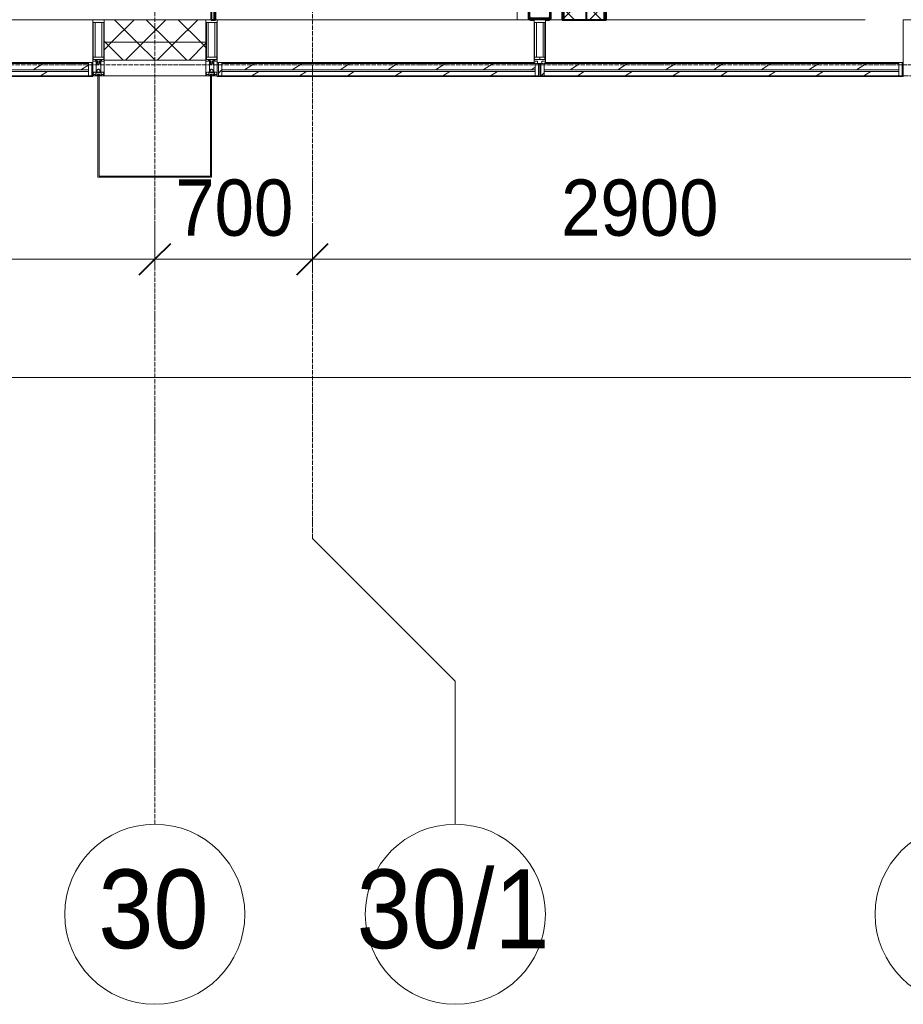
# Model space of a CAD drawing. Header units: millimetres. Extents: x 5617 to 140879, y 7718 to 151665.
# Tile 23 of 44: x 68125 to 72050, y 11226 to 15600. Entities that reach past the tile are written whole.
import ezdxf

# ---------------------------------------------------------------- set-up
doc = ezdxf.new("R2010")
doc.units = ezdxf.units.MM
doc.linetypes.add('ADSK_Линия сетки', pattern=[25, 20, -2.5, 0, -2.5])
doc.linetypes.add('Линия сетки', pattern=[25, 20, -2.5, 0, -2.5])
for name, color, linetype, lineweight in [('Импосты витража', 7, 'Continuous', 18), ('Колонны', 7, 'Continuous', 18), ('Несущие колонны', 7, 'Continuous', 18), ('Оси', 7, 'Continuous', 9), ('Панели витража', 7, 'Continuous', 18), ('Потолки', 7, 'Continuous', 18), ('Размеры', 7, 'Continuous', 9), ('Размеры-100', 7, 'Continuous', 9), ('Стены разрез', 7, 'Continuous', 40), ('Стены штриховка', 7, 'Continuous', 40), ('Элементы узлов', 7, 'Continuous', 18)]:
    doc.layers.add(name, color=color, linetype=linetype, lineweight=lineweight)
doc.styles.add('Arial', font='arial.ttf', dxfattribs={"width": 0.9, "height": 250})
doc.styles.add('Arial_1', font='arial.ttf', dxfattribs={"width": 0.9, "height": 350})
doc.dimstyles.new('Основной_2_5_мм', dxfattribs={"dimscale": 304.8, "dimtxt": 255.06485, "dimasz": 0.463911, "dimexe": 0.492126, "dimexo": 0.492126, "dimgap": 0.098425, "dimtad": 1, "dimdec": 0, "dimdsep": 46, "dimtxsty": 'Arial', "dimblk1": 'OBLIQUE', "dimblk2": 'OBLIQUE', "dimsah": 1, "dimcen": 0.09, "dimdle": 0.492126, "dimazin": 2, "dimtfac": 1, "dimtdec": 4, "dimtix": 1, "dimtmove": 0, "dimatfit": 3, "dimfxl": 1, "dimtvp": 1, "dimtolj": 1, "dimtzin": 0, "dimlwd": 20, "dimlwe": 20, "dimarcsym": 2})
pattern_1 = [(45, (0, 0), (-60.104076, 60.104076), []), (135, (0, 0), (-60.104076, -60.104076), [])]
pattern_2 = [(45, (0, 0), (-70.71068, 70.71068), []), (135, (0, 0), (-70.71068, -70.71068), [])]
pattern_3 = [(225, (117712.5, 15350), (106.06602, -106.06602), [])]
pattern_4 = [(225, (121267.5, 15350), (106.06602, -106.06602), [])]
pattern_5 = [(225, (119743.75, 15350), (106.06602, -106.06602), [])]

# ---------------------------------------------------------------- blocks, each defined once
blk = doc.blocks.new('Труба квадратного сечения _ТУ 36-2287-80_-Колонна - труба100x6-3009533-МКСС_К4_L01_1_4_350__Техпространство_лоток')
at = {"layer": 'Несущие колонны', "lineweight": 9}
h = blk.add_hatch(dxfattribs=at)
h.set_pattern_fill('FP_5', color=256, style=0, pattern_type=2)
h.set_pattern_definition([(135, (15640, -120470), (-251.4472, -251.4472), []), (135, (15259, -120470), (-251.4472, -251.4472), [])])
h.paths.add_polyline_path([(40, -50), (40, 30), (37.1, 37.1), (30, 40), (-50, 40), (-57.1, 37.1), (-60, 30), (-60, -50), (-57.1, -57.1), (-50, -60), (30, -60), (37.1, -57.1)])
h.paths.add_polyline_path([(35, -10), (35, -49), (33.2, -53.2), (29, -55), (-49, -55), (-53.2, -53.2), (-55, -49), (-55, 29), (-53.2, 33.2), (-49, 35), (29, 35), (33.2, 33.2), (35, 29), (35, -7.1)])
at = {"layer": 'Несущие колонны', "color": 253, "lineweight": 40, "true_color": 0xaaaaaa}
for p, q in [((-60, 30), (-60, -50)), ((-55, -49), (-55, 29)), ((30, 40), (-50, 40)), ((-49, 35), (29, 35)), ((35, 29), (35, -49)), ((40, 15), (40, 30)), ((40, -50), (40, -35)), ((-50, -60), (30, -60)), ((29, -55), (-49, -55))]:
    blk.add_line(p, q, dxfattribs=at)
for centre, radius, start, end in [((-50, 30), 10, 90, 180), ((-49, 29), 6, 90, 180), ((29, 29), 6, 0, 90), ((30, 30), 10, 0, 90), ((-50, -50), 10, 180, 270), ((-49, -49), 6, 180, 270), ((29, -49), 6, 270, 0), ((30, -50), 10, 270, 360)]:
    blk.add_arc(centre, radius, start, end, dxfattribs=at)
blk = doc.blocks.new('135_SLK_K4_AR_rvt-1-МКСС_К4_L01_1_4_350__Техпространство_лоток')
at = {"layer": 'Стены разрез', "lineweight": 9, "true_color": 0xaaaaaa}
h = blk.add_hatch(dxfattribs=at)
h.set_pattern_fill('FP_4', color=253, style=0, pattern_type=2)
h.set_pattern_definition(pattern_1)
h.paths.add_polyline_path([(120566, 15600), (120666, 15600), (120666, 19254), (120566, 19254), (120566, 15780.2)])
h = blk.add_hatch(dxfattribs=at)
h.set_pattern_fill('FP_4', color=253, style=0, pattern_type=2)
h.set_pattern_definition(pattern_1)
h.paths.add_polyline_path([(120666, 15600), (120746, 15600), (120746, 19154), (120666, 19154), (120666, 15780.2)])
at = {"layer": 'Потолки', "color": 253, "true_color": 0xaaaaaa}
for p, q in [((120360, 15600), (120360, 15700)), ((119027.5, 15600), (120360, 15600))]:
    blk.add_line(p, q, dxfattribs=at)
at = {"layer": 'Стены разрез', "color": 253, "true_color": 0xaaaaaa}
for p, q in [((120560, 19260), (120560, 15600)), ((120755, 15600), (120755, 19065)), ((119000, 16100), (119000, 15600)), ((119020, 15600), (119020, 16100)), ((119000, 15600), (119020, 15600)), ((120560, 15600), (120755, 15600))]:
    blk.add_line(p, q, dxfattribs=at)
at = {"layer": 'Стены штриховка', "color": 253, "true_color": 0xaaaaaa}
for p, q in [((120561, 19259), (120561, 15600)), ((120566, 19254), (120566, 15600)), ((120666, 19154), (120666, 15600)), ((120746, 19074), (120746, 15600)), ((120751, 19069), (120751, 15600)), ((120752, 19068), (120752, 15600)), ((120753, 19067), (120753, 15600)), ((119015, 15600), (119015, 16100))]:
    blk.add_line(p, q, dxfattribs=at)
at = {"layer": 'Несущие колонны', "color": 253, "lineweight": 18, "true_color": 0xaaaaaa, "rotation": 270.0000000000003}
blk.add_blockref('Труба квадратного сечения _ТУ 36-2287-80_-Колонна - труба100x6-3009533-МКСС_К4_L01_1_4_350__Техпространство_лоток', (120470, 15640), dxfattribs=at)
blk = doc.blocks.new('A_PAN_VentilationGrill - Горизонтальные_Стекло-V9-МКСС_К4_L01_1_4_350__Техпространство_лоток')
at = {"layer": 'Панели витража', "lineweight": 5}
h = blk.add_hatch(dxfattribs=at)
h.set_pattern_fill('FP_29', color=256, style=0, pattern_type=2)
h.set_pattern_definition(pattern_3)
h.paths.add_polyline_path([(-106, 3), (-732.5, 3), (-732.5, 0), (732.5, 0), (732.5, 3), (334.8, 3)])
h = blk.add_hatch(dxfattribs=at)
h.set_pattern_fill('FP_29', color=256, style=0, pattern_type=2)
h.set_pattern_definition(pattern_3)
h.paths.add_polyline_path([(-757.5, 0), (-757.5, -60), (-742.5, -60), (-742.5, 0)])
h.paths.add_polyline_path([(757.5, 0), (742.5, 0), (742.5, -55.2), (757.5, -55), (757.5, -20)])
h = blk.add_hatch(dxfattribs=at)
h.set_pattern_fill('FP_28', color=256, style=0, pattern_type=2)
h.set_pattern_definition([(213.056, (117712.5, 7082.59), (20.16186, -124.93236), [])])
h.paths.add_polyline_path([(334.8, 0), (-742.5, 0), (-742.5, -20), (742.5, -20), (742.5, 0), (555.1, 0)])
h = blk.add_hatch(dxfattribs=at)
h.set_pattern_fill('FP_30', color=256, style=0, pattern_type=2)
h.set_pattern_definition([(213.056, (117712.5, 7034.82), (20.16186, -124.93236), [])])
h.paths.add_polyline_path([(-106, -26.6), (-742.5, -26.6), (-742.5, -55), (742.5, -55), (742.4, -26.6), (334.8, -26.6)])
h = blk.add_hatch(dxfattribs=at)
h.set_pattern_fill('FP_29', color=256, style=0, pattern_type=2)
h.set_pattern_definition(pattern_3)
h.paths.add_polyline_path([(737.5, -55), (-742.5, -55), (-742.5, -60), (737.5, -60), (737.5, -56.4)])
at = {"layer": 'Панели витража', "color": 253, "lineweight": 5, "true_color": 0xaaaaaa}
for p, q in [((-732.5, 3), (-762.5, 3)), ((-762.5, 3), (-762.5, -60)), ((-732.5, 0), (-732.5, 3)), ((732.5, 3), (-732.5, 3)), ((762.5, 3), (732.5, 3)), ((732.5, 3), (732.5, 0)), ((762.5, -55), (762.5, 3)), ((-757.5, -60), (-757.5, 0)), ((-757.5, 0), (-732.5, 0)), ((-742.5, -20), (-742.5, 0)), ((742.5, -20), (-742.5, -20)), ((-742.5, -20), (-742.5, -26.6)), ((-742.5, -26.6), (742.5, -26.6)), ((-742.5, -55), (-742.5, -26.6)), ((-732.5, 0), (732.5, 0)), ((732.5, 0), (757.5, 0)), ((742.5, 0), (742.5, -20)), ((742.5, -26.6), (742.5, -20)), ((742.5, -26.6), (742.5, -55)), ((757.5, 0), (757.5, -55)), ((-762.5, -60), (-757.5, -60)), ((-742.5, -60), (-742.5, -55)), ((742.5, -55), (-742.5, -55)), ((737.5, -60), (-742.5, -60))]:
    blk.add_line(p, q, dxfattribs=at)
blk = doc.blocks.new('Rectangular Mullion - R_InvisibleFrame_50Wx250H-7119915-МКСС_К4_L01_1_4_350__Техпространство_лоток')
at = {"layer": 'Импосты витража', "color": 253, "lineweight": 5, "true_color": 0xaaaaaa}
for p, q in [((88175, 15600), (89675, 15600)), ((89655, 15410), (89670, 15410))]:
    blk.add_line(p, q, dxfattribs=at)
blk = doc.blocks.new('Rectangular Mullion - 50Wx250H-2623690-МКСС_К4_L01_1_4_350__Техпространство_лоток')
at = {"layer": 'Элементы узлов', "color": 253, "lineweight": 5, "true_color": 0xaaaaaa}
for p, q in [((-25, 65.2), (-25, 250)), ((-25, 250), (0, 250)), ((-23, 237.3), (0, 237.3)), ((-23, 237.3), (-23, 73.6)), ((-14.9, 84), (-14.9, 237.3)), ((25, 250), (0, 250)), ((23, 237.3), (0, 237.3)), ((14.9, 84), (14.9, 237.3)), ((23, 237.3), (23, 73.6)), ((25, 65.2), (25, 250)), ((-14, 65.2), (-25, 65.2)), ((0, 84), (-23, 84)), ((-0.5, 73.6), (-23, 73.6)), ((-14, 71.3), (-14, 65.2)), ((-10, 71.3), (-14, 71.3)), ((-10, 53), (-10, 71.3)), ((-8.7, 53), (-10, 53)), ((-10, 53), (-10, 17)), ((-8.7, 53), (-7, 54.7)), ((-7, 65.2), (-5.9, 67.3)), ((-7, 65.2), (-7, 54.7)), ((-4.1, 67.3), (-5.9, 67.3)), ((-4.1, 67.3), (-2.9, 65.1)), ((-2.9, 65.1), (-2.9, 54.6)), ((-1.3, 53), (-2.9, 54.6)), ((0, 53), (-1.3, 53)), ((0, 84), (23, 84)), ((0, 53), (1.3, 53)), ((0.5, 73.6), (23, 73.6)), ((1.3, 53), (2.9, 54.6)), ((4.1, 67.3), (2.9, 65.1)), ((2.9, 65.1), (2.9, 54.6)), ((4.1, 67.3), (5.9, 67.3)), ((7, 65.2), (5.9, 67.3)), ((7, 65.2), (7, 54.7)), ((8.7, 53), (7, 54.7)), ((8.7, 53), (10, 53)), ((10, 71.3), (14, 71.3)), ((10, 53), (10, 71.3)), ((10, 53), (10, 17)), ((14, 71.3), (14, 65.2)), ((14, 65.2), (25, 65.2)), ((-23.8, 14.6), (-25, 14.2)), ((-25, 0), (-25, 14.2)), ((-22.3, 17), (-23.8, 17)), ((-23.8, 17), (-23.8, 14.6)), ((-22.5, 10.6), (-23.8, 14.6)), ((-22.5, 10.6), (-23.7, 9.9)), ((-23.7, 1.3), (-23.7, 9.9)), ((-23.7, 1.3), (-11.8, 1.3)), ((-23.2, 10.2), (-22.5, 8)), ((-22.5, 8), (-22.5, 4.5)), ((-21.3, 4.5), (-22.5, 4.5)), ((-22.3, 17), (-22.3, 16)), ((-22.3, 16), (-21.3, 16)), ((-19, 17.6), (-21.3, 16)), ((-21.3, 4.5), (-21.3, 6.5)), ((-21.3, 6.5), (-14.2, 6.5)), ((-18.4, 16.6), (-19, 17.6)), ((-7.4, 16.6), (-18.4, 16.6)), ((-14.2, 6.5), (-14.2, 4.5)), ((-13.2, 4.5), (-14.2, 4.5)), ((-13.2, 4.5), (-12.2, 7.2)), ((-12.7, 7.6), (-11.3, 11.4)), ((-12.7, 7.6), (-11.8, 6.9)), ((-12.2, 9), (-12.2, 14.8)), ((-12.2, 14.8), (0, 14.8)), ((-11.8, 1.3), (-11.8, 6.9)), ((-10.5, 11.2), (-11.3, 11.4)), ((-10.5, 1.5), (-10.5, 11.2)), ((-4.8, 1.5), (-10.5, 1.5)), ((-10, 17), (-7.5, 17)), ((-8.5, 23), (-1.5, 30)), ((-8.5, 18.5), (-8.5, 23)), ((-7.5, 18.5), (-8.5, 18.5)), ((-7.5, 17), (-7.5, 18.5)), ((-7.4, 18), (-7.4, 16.6)), ((-2.6, 18), (-7.4, 18)), ((0, 8), (-4.8, 8)), ((-4.8, 1.5), (-4.8, 8)), ((-2.6, 18), (-2.6, 16.8)), ((-2.6, 16.8), (0, 16.8)), ((-1.5, 30), (0, 30)), ((1.5, 30), (0, 30)), ((2.6, 16.8), (0, 16.8)), ((0, 14.8), (0, 16.8)), ((0, 14.8), (0, 16.8)), ((12.2, 14.8), (0, 14.8)), ((0, 0), (0, 8)), ((0, 8), (4.8, 8)), ((0, 0), (0, 8)), ((8.5, 23), (1.5, 30)), ((2.6, 18), (2.6, 16.8)), ((2.6, 18), (7.4, 18)), ((4.8, 1.5), (4.8, 8)), ((4.8, 1.5), (10.5, 1.5)), ((7.4, 18), (7.4, 16.6)), ((7.4, 16.6), (18.4, 16.6)), ((7.5, 18.5), (8.5, 18.5)), ((7.5, 17), (7.5, 18.5)), ((10, 17), (7.5, 17)), ((8.5, 18.5), (8.5, 23)), ((10.5, 11.2), (11.3, 11.4)), ((10.5, 1.5), (10.5, 11.2)), ((12.7, 7.6), (11.3, 11.4)), ((12.7, 7.6), (11.8, 6.9)), ((11.8, 1.3), (11.8, 6.9)), ((23.7, 1.3), (11.8, 1.3)), ((12.2, 9), (12.2, 14.8)), ((13.2, 4.5), (12.2, 7.2)), ((13.2, 4.5), (14.2, 4.5)), ((21.3, 6.5), (14.2, 6.5)), ((14.2, 6.5), (14.2, 4.5)), ((18.4, 16.6), (19, 17.6)), ((19, 17.6), (21.3, 16)), ((22.3, 16), (21.3, 16)), ((21.3, 4.5), (21.3, 6.5)), ((21.3, 4.5), (22.5, 4.5)), ((22.3, 17), (22.3, 16)), ((22.3, 17), (23.8, 17)), ((22.5, 10.6), (23.8, 14.6)), ((22.5, 10.6), (23.7, 9.9)), ((23.2, 10.2), (22.5, 8)), ((22.5, 8), (22.5, 4.5)), ((23.7, 1.3), (23.7, 9.9)), ((23.8, 17), (23.8, 14.6)), ((23.8, 14.6), (25, 14.2)), ((25, 0), (25, 14.2)), ((-25, 0), (0, 0)), ((25, 0), (0, 0))]:
    blk.add_line(p, q, dxfattribs=at)
for centre, start, end in [((-0.5, 73.1), 360, 90), ((0.5, 73.1), 90, 180)]:
    blk.add_arc(centre, 0.5, start, end, dxfattribs=at)
blk = doc.blocks.new('Rectangular Mullion - R_StandardFrame_50Wx250H-V10-МКСС_К4_L01_1_4_350__Техпространство_лоток')
at = {"layer": 'Импосты витража', "color": 253, "lineweight": 5, "true_color": 0xaaaaaa}
for p, q in [((-25, 0), (-25, 250)), ((-25, 250), (25, 250)), ((25, 250), (25, 0)), ((-2.5, 0), (-25, 0)), ((25, 0), (2.5, 0))]:
    blk.add_line(p, q, dxfattribs=at)
blk = doc.blocks.new('Rectangular Mullion - R_StandardFrame_50Wx250H-7120287-МКСС_К4_L01_1_4_350__Техпространство_лоток')
at = {"layer": 'Импосты витража', "color": 253, "lineweight": 5, "true_color": 0xaaaaaa}
blk.add_line((118525, 15350), (118977.5, 15350), dxfattribs=at)
blk = doc.blocks.new('Rectangular Mullion - R_StandardFrame_50Wx250H-V43-МКСС_К4_L01_1_4_350__Техпространство_лоток')
at = {"layer": 'Импосты витража', "color": 253, "lineweight": 5, "true_color": 0xaaaaaa}
for p, q in [((-25, 0), (-25, 250)), ((-25, 250), (25, 250)), ((25, 250), (25, 0)), ((0, 0), (-25, 0)), ((25, 0), (5, 0))]:
    blk.add_line(p, q, dxfattribs=at)
blk = doc.blocks.new('A_PAN_VentilationGrill - Горизонтальные_Стекло-7119647-МКСС_К4_L01_1_4_350__Техпространство_лоток')
at = {"layer": 'Панели витража', "lineweight": 5}
h = blk.add_hatch(dxfattribs=at)
h.set_pattern_fill('FP_138', color=256, style=0, pattern_type=2)
h.set_pattern_definition(pattern_4)
h.paths.add_polyline_path([(-777.5, 3), (-777.5, 0), (777.5, 0), (777.5, 3), (-737.9, 3)])
h = blk.add_hatch(dxfattribs=at)
h.set_pattern_fill('FP_138', color=256, style=0, pattern_type=2)
h.set_pattern_definition(pattern_4)
h.paths.add_polyline_path([(-802.5, 0), (-802.5, -60), (-787.5, -60), (-787.5, 0)])
h.paths.add_polyline_path([(802.5, 0), (787.5, 0), (787.5, -55.2), (802.5, -55), (802.5, -20)])
h = blk.add_hatch(dxfattribs=at)
h.set_pattern_fill('FP_137', color=256, style=0, pattern_type=2)
h.set_pattern_definition([(213.056, (121267.5, 7082.59), (20.16186, -124.93236), [])])
h.paths.add_polyline_path([(33.4, 0), (-787.5, 0), (-787.5, -20), (787.5, -20), (787.5, 0), (143.5, 0)])
h = blk.add_hatch(dxfattribs=at)
h.set_pattern_fill('FP_139', color=256, style=0, pattern_type=2)
h.set_pattern_definition([(213.056, (121267.5, 7034.82), (20.16186, -124.93236), [])])
h.paths.add_polyline_path([(-737.9, -26.6), (-787.5, -26.6), (-787.5, -55), (787.5, -55), (787.4, -26.6), (-627.7, -26.6)])
h = blk.add_hatch(dxfattribs=at)
h.set_pattern_fill('FP_138', color=256, style=0, pattern_type=2)
h.set_pattern_definition(pattern_4)
h.paths.add_polyline_path([(253.7, -55), (-787.5, -55), (-787.5, -60), (782.5, -60), (782.5, -55), (363.9, -55)])
at = {"layer": 'Панели витража', "color": 253, "lineweight": 5, "true_color": 0xaaaaaa}
for p, q in [((-777.5, 3), (-807.5, 3)), ((-807.5, 3), (-807.5, -60)), ((-777.5, 0), (-777.5, 3)), ((777.5, 3), (-777.5, 3)), ((807.5, 3), (777.5, 3)), ((777.5, 3), (777.5, 0)), ((807.5, -55), (807.5, 3)), ((-802.5, -60), (-802.5, 0)), ((-802.5, 0), (-777.5, 0)), ((-787.5, -20), (-787.5, 0)), ((787.5, -20), (-787.5, -20)), ((-787.5, -20), (-787.5, -26.6)), ((-787.5, -26.6), (787.5, -26.6)), ((-787.5, -55), (-787.5, -26.6)), ((-777.5, 0), (777.5, 0)), ((777.5, 0), (802.5, 0)), ((787.5, 0), (787.5, -20)), ((787.5, -26.6), (787.5, -20)), ((787.5, -26.6), (787.5, -55)), ((802.5, 0), (802.5, -55)), ((-807.5, -60), (-802.5, -60)), ((-787.5, -60), (-787.5, -55)), ((787.5, -55), (-787.5, -55)), ((782.5, -60), (-787.5, -60))]:
    blk.add_line(p, q, dxfattribs=at)
blk = doc.blocks.new('Rectangular Mullion - R_InvisibleFrame_50Wx250H-7119957-МКСС_К4_L01_1_4_350__Техпространство_лоток')
at = {"layer": 'Импосты витража', "color": 253, "lineweight": 5, "true_color": 0xaaaaaa}
for p, q in [((120500, 15600), (120560, 15600)), ((120755, 15600), (121905, 15600)), ((122055, 15410), (122070, 15410))]:
    blk.add_line(p, q, dxfattribs=at)
blk = doc.blocks.new('A_PAN_VentilationGrill - Горизонтальные_Стекло-7120123-МКСС_К4_L01_1_4_350__Техпространство_лоток')
at = {"layer": 'Панели витража', "lineweight": 5}
h = blk.add_hatch(dxfattribs=at)
h.set_pattern_fill('FP_141', color=256, style=0, pattern_type=2)
h.set_pattern_definition(pattern_5)
h.paths.add_polyline_path([(-608.9, 3), (-686.2, 3), (-686.2, 0), (686.2, 0), (686.2, 3), (-498.7, 3)])
h = blk.add_hatch(dxfattribs=at)
h.set_pattern_fill('FP_141', color=256, style=0, pattern_type=2)
h.set_pattern_definition(pattern_5)
h.paths.add_polyline_path([(-711.2, 0), (-711.2, -55), (-696.2, -55), (-696.2, 0)])
h.paths.add_polyline_path([(711.2, 0), (696.2, 0), (696.2, -60), (711.2, -60), (711.2, -20)])
h = blk.add_hatch(dxfattribs=at)
h.set_pattern_fill('FP_140', color=256, style=0, pattern_type=2)
h.set_pattern_definition([(213.056, (119743.75, 7082.59), (20.16186, -124.93236), [])])
h.paths.add_polyline_path([(686.2, 0), (-696.2, 0), (-696.2, -20), (696.2, -20), (696.2, 0)])
h = blk.add_hatch(dxfattribs=at)
h.set_pattern_fill('FP_142', color=256, style=0, pattern_type=2)
h.set_pattern_definition([(213.056, (119743.75, 7034.82), (20.16186, -124.93236), [])])
h.paths.add_polyline_path([(-693.5, -26.6), (-696.2, -26.6), (-696.2, -55), (696.2, -55), (696.2, -26.6), (-691.2, -26.6)])
h = blk.add_hatch(dxfattribs=at)
h.set_pattern_fill('FP_141', color=256, style=0, pattern_type=2)
h.set_pattern_definition(pattern_5)
h.paths.add_polyline_path([(162.4, -55), (-691.2, -55), (-690.3, -60), (696.2, -60), (696.2, -55)])
at = {"layer": 'Панели витража', "color": 253, "lineweight": 5, "true_color": 0xaaaaaa}
for p, q in [((-686.2, 3), (-716.2, 3)), ((-716.2, 3), (-716.2, -55)), ((-686.2, 0), (-686.2, 3)), ((686.2, 3), (-686.2, 3)), ((716.2, 3), (686.2, 3)), ((686.2, 3), (686.2, 0)), ((716.2, -60), (716.2, 3)), ((-711.2, -55), (-711.2, 0)), ((-711.2, 0), (-686.2, 0)), ((-696.2, -20), (-696.2, 0)), ((696.2, -20), (-696.2, -20)), ((-696.2, -20), (-696.2, -26.6)), ((-696.2, -26.6), (696.2, -26.6)), ((-696.2, -55), (-696.2, -26.6)), ((-686.2, 0), (686.2, 0)), ((686.2, 0), (711.2, 0)), ((696.2, 0), (696.2, -20)), ((696.2, -26.6), (696.2, -20)), ((696.2, -26.6), (696.2, -55)), ((711.2, 0), (711.2, -60)), ((696.2, -55), (-696.2, -55)), ((696.2, -60), (-691.2, -60)), ((696.2, -55), (696.2, -60)), ((711.2, -60), (716.2, -60))]:
    blk.add_line(p, q, dxfattribs=at)
blk = doc.blocks.new('Rectangular Mullion - R_InvisibleFrame_50Wx250H-7120283-МКСС_К4_L01_1_4_350__Техпространство_лоток')
at = {"layer": 'Импосты витража', "color": 253, "lineweight": 5, "true_color": 0xaaaaaa}
for p, q in [((120360, 15600), (120420, 15600)), ((119032.5, 15410), (119047.5, 15410))]:
    blk.add_line(p, q, dxfattribs=at)
blk = doc.blocks.new('Rectangular Mullion - 50Wx250H-V6-МКСС_К4_L01_1_4_350__Техпространство_лоток')
at = {"layer": 'Элементы узлов', "color": 253, "lineweight": 5, "true_color": 0xaaaaaa}
for p, q in [((0, 250), (-25, 250)), ((-25, 250), (-25, 237.3)), ((-25, 65.2), (-25, 250)), ((-25, 250), (0, 250)), ((-23, 237.3), (0, 237.3)), ((-23, 237.3), (0, 237.3)), ((-23, 237.3), (-23, 73.6)), ((0, 237.3), (-14.9, 237.3)), ((-14.9, 237.3), (-14.9, 84)), ((-14.9, 84), (-14.9, 237.3)), ((25, 250), (0, 250)), ((25, 250), (0, 250)), ((14.9, 237.3), (0, 237.3)), ((0, 237.3), (23, 237.3)), ((23, 237.3), (0, 237.3)), ((14.9, 84), (14.9, 237.3)), ((14.9, 84), (14.9, 237.3)), ((23, 237.3), (23, 73.6)), ((25, 237.3), (25, 250)), ((25, 65.2), (25, 250)), ((-25, 73.6), (-25, 65.2)), ((-25, 65.2), (-25, 60.2)), ((-10, 65.2), (-25, 65.2)), ((-25, 65.2), (-25, 60.2)), ((-25, 65.2), (-10, 65.2)), ((-10, 65.2), (-25, 65.2)), ((0, 84), (-23, 84)), ((-23, 84), (-23, 73.6)), ((0, 84), (-23, 84)), ((-23, 73.6), (0, 73.6)), ((0, 73.6), (-23, 73.6)), ((-0.5, 73.6), (-23, 73.6)), ((-14.9, 84), (0, 84)), ((-10, 55), (-14, 55)), ((-14, 55), (-10, 55)), ((-10, 55), (-10, 65.2)), ((-10, 65.2), (-10, 55)), ((-10, 55), (-10, 65.2)), ((-10, 55), (0, 55)), ((0, 55), (-10, 55)), ((0, 84), (14.9, 84)), ((23, 84), (0, 84)), ((0, 84), (0, 73.6)), ((0, 84), (23, 84)), ((0, 73.6), (0, 84)), ((0, 73.6), (23, 73.6)), ((23, 73.6), (0, 73.6)), ((0, 55), (10, 55)), ((0, 55), (10, 55)), ((0.5, 73.6), (23, 73.6)), ((10, 65.2), (10, 55)), ((25, 65.2), (10, 65.2)), ((10, 55), (10, 65.2)), ((10, 65.2), (25, 65.2)), ((10, 65.2), (25, 65.2)), ((10, 55), (10, 65.2)), ((10, 55), (14, 55)), ((10, 55), (14, 55)), ((23, 73.6), (23, 84)), ((25, 65.2), (25, 73.6)), ((25, 65.2), (25, 60.2)), ((25, 60.2), (25, 65.2))]:
    blk.add_line(p, q, dxfattribs=at)
for centre, start, end in [((-14, 69.1), 218.9723, 270), ((-14, 69.1), 218.9723, 270), ((-14, 69.1), 218.9723, 270), ((14, 69.1), 270, 321.0277), ((14, 69.1), 270, 321.0277), ((14, 69.1), 270, 321.0277)]:
    blk.add_arc(centre, 14.1, start, end, dxfattribs=at)
blk = doc.blocks.new('Rectangular Mullion - R_InvisibleFrame_50Wx250H-V7-МКСС_К4_L01_1_4_350__Техпространство_лоток')
at = {"layer": 'Импосты витража', "color": 253, "lineweight": 5, "true_color": 0xaaaaaa}
for p, q in [((-25, 73.6), (-25, 237.3)), ((25, 237.3), (25, 73.6))]:
    blk.add_line(p, q, dxfattribs=at)
blk = doc.blocks.new('A_SLK_PAN_Type1 - Прямой тип панели-7163303-МКСС_К4_L01_1_4_350__Техпространство_лоток')
at = {"layer": 'Колонны', "lineweight": 5}
for p, q in [((-252.5, 450), (252.5, 450)), ((-252.5, 0), (-252.5, 450)), ((-247.5, 445), (-247.5, 0)), ((247.5, 445), (-247.5, 445)), ((247.5, 0), (247.5, 445)), ((252.5, 450), (252.5, 0)), ((-247.5, 0), (-252.5, 0)), ((252.5, 0), (247.5, 0))]:
    blk.add_line(p, q, dxfattribs=at)
blk = doc.blocks.new('135_SLK_K4_AR_FCD_rvt-1-МКСС_К4_L01_1_4_350__Техпространство_лоток')
at = {"layer": 'Стены разрез', "lineweight": 5, "true_color": 0xaaaaaa}
h = blk.add_hatch(dxfattribs=at)
h.set_pattern_fill('FP_34', color=253, style=0, pattern_type=2)
h.set_pattern_definition(pattern_2)
h.paths.add_polyline_path([(118525, 15500), (118977.5, 15500), (118977.5, 15600), (118525, 15600)])
h = blk.add_hatch(dxfattribs=at)
h.set_pattern_fill('FP_34', color=253, style=0, pattern_type=2)
h.set_pattern_definition(pattern_2)
h.paths.add_polyline_path([(118525, 15420), (118977.5, 15420), (118977.5, 15500), (118525, 15500)])
at = {"layer": 'Стены разрез', "color": 253, "lineweight": 9, "true_color": 0xaaaaaa}
for p, q in [((118977.5, 15600), (118525, 15600)), ((118525, 15600), (118525, 15420)), ((118977.5, 15420), (118977.5, 15600)), ((118525, 15420), (118977.5, 15420))]:
    blk.add_line(p, q, dxfattribs=at)
at = {"layer": 'Стены штриховка', "color": 253, "lineweight": 9, "true_color": 0xaaaaaa}
blk.add_line((118525, 15500), (118977.5, 15500), dxfattribs=at)
at = {"layer": 'Импосты витража', "color": 253, "lineweight": 5, "true_color": 0xaaaaaa}
for name, p in [('Rectangular Mullion - R_InvisibleFrame_50Wx250H-7119915-МКСС_К4_L01_1_4_350__Техпространство_лоток', (28800, 0)), ('Rectangular Mullion - R_InvisibleFrame_50Wx250H-7120283-МКСС_К4_L01_1_4_350__Техпространство_лоток', (0, 0)), ('Rectangular Mullion - R_InvisibleFrame_50Wx250H-7119957-МКСС_К4_L01_1_4_350__Техпространство_лоток', (0, 0)), ('Rectangular Mullion - R_StandardFrame_50Wx250H-7120287-МКСС_К4_L01_1_4_350__Техпространство_лоток', (0, 0))]:
    blk.add_blockref(name, p, dxfattribs=at)
at = {"layer": 'Импосты витража', "color": 253, "lineweight": 5, "true_color": 0xaaaaaa, "extrusion": (0, 0, -1)}
for name, p in [('Rectangular Mullion - 50Wx250H-2623690-МКСС_К4_L01_1_4_350__Техпространство_лоток', (-118500, 15350)), ('Rectangular Mullion - R_StandardFrame_50Wx250H-V10-МКСС_К4_L01_1_4_350__Техпространство_лоток', (-118500, 15350)), ('Rectangular Mullion - 50Wx250H-2623690-МКСС_К4_L01_1_4_350__Техпространство_лоток', (-119002.5, 15350)), ('Rectangular Mullion - R_StandardFrame_50Wx250H-V43-МКСС_К4_L01_1_4_350__Техпространство_лоток', (-119002.5, 15350)), ('Rectangular Mullion - 50Wx250H-V6-МКСС_К4_L01_1_4_350__Техпространство_лоток', (-120460, 15350)), ('Rectangular Mullion - R_InvisibleFrame_50Wx250H-V7-МКСС_К4_L01_1_4_350__Техпространство_лоток', (-120460, 15350)), ('Rectangular Mullion - R_StandardFrame_50Wx250H-V10-МКСС_К4_L01_1_4_350__Техпространство_лоток', (-122100, 15350))]:
    blk.add_blockref(name, p, dxfattribs=at)
at = {"layer": 'Колонны', "color": 253, "lineweight": 5, "true_color": 0xaaaaaa, "rotation": 180}
blk.add_blockref('A_SLK_PAN_Type1 - Прямой тип панели-7163303-МКСС_К4_L01_1_4_350__Техпространство_лоток', (118750, 15350), dxfattribs=at)
at = {"layer": 'Панели витража', "color": 253, "lineweight": 5, "true_color": 0xaaaaaa, "rotation": 180}
for name, p in [('A_PAN_VentilationGrill - Горизонтальные_Стекло-V9-МКСС_К4_L01_1_4_350__Техпространство_лоток', (117712.5, 15350)), ('A_PAN_VentilationGrill - Горизонтальные_Стекло-7120123-МКСС_К4_L01_1_4_350__Техпространство_лоток', (119743.8, 15350)), ('A_PAN_VentilationGrill - Горизонтальные_Стекло-7119647-МКСС_К4_L01_1_4_350__Техпространство_лоток', (121267.5, 15350))]:
    blk.add_blockref(name, p, dxfattribs=at)
blk = doc.blocks.new('Ось сетки - Круг_Ø8 мм-6577-МКСС_К4_L01_1_4_350__Техпространство_лоток')
at = {"layer": 'Оси', "lineweight": 20}
for start, end in [(360, 180), (180, 360)]:
    blk.add_arc((0, 0), 4, start, end, dxfattribs=at)
blk = doc.blocks.new('DIMBLOCK20-МКСС_К4_L01_1_4_350__Техпространство_лоток')
at = {"layer": 'Размеры-100', "lineweight": 20, "transparency": 16777216}
for p, q in [((65124.8, 14535.5), (65124.8, 14685.5)), ((68724.8, 14535.5), (68724.8, 14685.5)), ((65124.8, 14535.5), (68724.8, 14535.5)), ((65124.8, 14535.5), (65124.8, 14485.5)), ((68724.8, 14535.5), (68724.8, 14485.5))]:
    blk.add_line(p, q, dxfattribs=at)
at = {"layer": 'Размеры-100', "lineweight": 40, "transparency": 16777216}
for p, q in [((65124.8, 14535.5), (65195.5, 14606.2)), ((68724.8, 14535.5), (68795.5, 14606.2)), ((65124.8, 14535.5), (65054.1, 14464.8)), ((68724.8, 14535.5), (68654.1, 14464.8))]:
    blk.add_line(p, q, dxfattribs=at)
at = {"layer": 'Размеры-100', "color": 0, "lineweight": 20, "transparency": 16777216, "insert": (66579.5, 14890.1), "char_height": 250, "width": 828.765, "attachment_point": 1, "line_spacing_factor": 0.941778, "style": 'Arial'}
blk.add_mtext('3600', dxfattribs=at)
blk = doc.blocks.new('_Oblique')
at = {"color": 0, "linetype": 'ByBlock', "lineweight": -2}
blk.add_line((-0.5, -0.5), (0.5, 0.5), dxfattribs=at)
blk = doc.blocks.new('DIMBLOCK21-МКСС_К4_L01_1_4_350__Техпространство_лоток')
at = {"layer": 'Размеры-100', "lineweight": 20, "transparency": 16777216}
for p, q in [((68724.8, 14535.5), (68724.8, 14685.5)), ((69424.8, 14535.5), (69424.8, 14685.5)), ((68724.8, 14535.5), (69424.8, 14535.5)), ((68724.8, 14535.5), (68724.8, 14485.5)), ((69424.8, 14535.5), (69424.8, 14485.5))]:
    blk.add_line(p, q, dxfattribs=at)
at = {"layer": 'Размеры-100', "lineweight": 40, "transparency": 16777216}
for p, q in [((68724.8, 14535.5), (68795.5, 14606.2)), ((69424.8, 14535.5), (69495.5, 14606.2)), ((68724.8, 14535.5), (68654.1, 14464.8)), ((69424.8, 14535.5), (69354.1, 14464.8))]:
    blk.add_line(p, q, dxfattribs=at)
at = {"layer": 'Размеры-100', "color": 0, "lineweight": 20, "transparency": 16777216, "insert": (68815.8, 14890.1), "char_height": 250, "width": 621.573, "attachment_point": 1, "line_spacing_factor": 0.941778, "style": 'Arial'}
blk.add_mtext('700', dxfattribs=at)
blk = doc.blocks.new('DIMBLOCK22-МКСС_К4_L01_1_4_350__Техпространство_лоток')
at = {"layer": 'Размеры-100', "lineweight": 20, "transparency": 16777216}
for p, q in [((69424.8, 14535.5), (69424.8, 14685.5)), ((72324.8, 14535.5), (72324.8, 14685.5)), ((69424.8, 14535.5), (72324.8, 14535.5)), ((69424.8, 14535.5), (69424.8, 14485.5)), ((72324.8, 14535.5), (72324.8, 14485.5))]:
    blk.add_line(p, q, dxfattribs=at)
at = {"layer": 'Размеры-100', "lineweight": 40, "transparency": 16777216}
for p, q in [((69424.8, 14535.5), (69495.5, 14606.2)), ((72324.8, 14535.5), (72395.5, 14606.2)), ((69424.8, 14535.5), (69354.1, 14464.8)), ((72324.8, 14535.5), (72254.1, 14464.8))]:
    blk.add_line(p, q, dxfattribs=at)
at = {"layer": 'Размеры-100', "color": 0, "lineweight": 20, "transparency": 16777216, "insert": (70529.5, 14890.1), "char_height": 250, "width": 828.765, "attachment_point": 1, "line_spacing_factor": 0.941778, "style": 'Arial'}
blk.add_mtext('2900', dxfattribs=at)
blk = doc.blocks.new('DIMBLOCK29-МКСС_К4_L01_1_4_350__Техпространство_лоток')
at = {"layer": 'Размеры-100', "lineweight": 20, "transparency": 16777216}
for p, q in [((32724.8, 14010.6), (32724.8, 14160.6)), ((86724.8, 14010.6), (86724.8, 14160.6)), ((32574.8, 14010.6), (86874.8, 14010.6)), ((32724.8, 14010.6), (32724.8, 13960.6)), ((86724.8, 14010.6), (86724.8, 13960.6))]:
    blk.add_line(p, q, dxfattribs=at)
at = {"layer": 'Размеры-100', "lineweight": 40, "transparency": 16777216}
for p, q in [((32724.8, 14010.6), (32795.5, 14081.3)), ((86724.8, 14010.6), (86795.5, 14081.3)), ((32724.8, 14010.6), (32654.1, 13939.9)), ((86724.8, 14010.6), (86654.1, 13939.9))]:
    blk.add_line(p, q, dxfattribs=at)
at = {"layer": 'Размеры-100', "color": 0, "lineweight": 20, "transparency": 16777216, "insert": (59293.1, 14365.2), "char_height": 250, "width": 1035.956, "attachment_point": 1, "line_spacing_factor": 0.941778, "style": 'Arial'}
blk.add_mtext('54000', dxfattribs=at)

msp = doc.modelspace()

# ---------------------------------------------------------------- linework, layer by layer
at = {"layer": 'Оси', "linetype": 'Линия сетки'}
for p, q in [((68724.8, 12025.7), (68724.8, 32990)), ((69424.8, 13295.7), (69424.8, 32990))]:
    msp.add_line(p, q, dxfattribs=at)
at = {"layer": 'Оси', "linetype": 'ADSK_Линия сетки'}
msp.add_line((86724.8, 15400), (26901, 15400), dxfattribs=at)
at = {"layer": 'Оси'}
for p, q in [((69424.8, 13295.7), (70059.8, 12660.7)), ((70059.8, 12660.7), (70059.8, 12025.7))]:
    msp.add_line(p, q, dxfattribs=at)

# ---------------------------------------------------------------- block references
at = {"lineweight": 5}
for name in ['135_SLK_K4_AR_FCD_rvt-1-МКСС_К4_L01_1_4_350__Техпространство_лоток', '135_SLK_K4_AR_rvt-1-МКСС_К4_L01_1_4_350__Техпространство_лоток']:
    msp.add_blockref(name, (-50025.2, 0), dxfattribs=at)
at = {"layer": 'Оси', "lineweight": 20, "xscale": 99.99999999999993, "yscale": 99.99999999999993, "zscale": 99.99999999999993}
for p in [(68724.8, 11625.7), (70059.8, 11625.7), (72324.8, 11625.7)]:
    msp.add_blockref('Ось сетки - Круг_Ø8 мм-6577-МКСС_К4_L01_1_4_350__Техпространство_лоток', p, dxfattribs=at)

# ---------------------------------------------------------------- texts
at = {"layer": 'Оси', "char_height": 350, "attachment_point": 1, "style": 'Arial_1'}
for s, insert, width in [('30', (68474.2, 11824.7), 606.076), ('30/1', (69621.6, 11824.7), 1060.633)]:
    msp.add_mtext(s, dxfattribs=dict(at, insert=insert, width=width))

# ---------------------------------------------------------------- dimensions: what is measured, and where the dimension line sits
at = {"layer": 'Размеры', "lineweight": 20}
for base, p1, p2, override, picture, middle in [((68724.8, 14535.5), (65124.8, 14635.5), (68724.8, 14635.5), {"dimpost": '<>', "dimfxl": 3600}, 'DIMBLOCK20-МКСС_К4_L01_1_4_350__Техпространство_лоток', (66924.8, 14693.3)), ((69424.8, 14535.5), (68724.8, 14635.5), (69424.8, 14635.5), {"dimpost": '<>', "dimfxl": 700}, 'DIMBLOCK21-МКСС_К4_L01_1_4_350__Техпространство_лоток', (69074.8, 14693.2)), ((72324.8, 14535.5), (69424.8, 14635.5), (72324.8, 14635.5), {"dimpost": '<>', "dimfxl": 2900}, 'DIMBLOCK22-МКСС_К4_L01_1_4_350__Техпространство_лоток', (70874.8, 14693.2)), ((86724.8, 14010.6), (32724.8, 14110.6), (86724.8, 14110.6), {"dimpost": '<>', "dimfxl": 54000}, 'DIMBLOCK29-МКСС_К4_L01_1_4_350__Техпространство_лоток', (59724.8, 14168.2))]:
    dim = msp.add_linear_dim(base=base, p1=p1, p2=p2, dimstyle='Основной_2_5_мм', override=override, dxfattribs=at)
    dim.commit()
    dim.dimension.update_dxf_attribs({"geometry": picture, "text_midpoint": middle})

doc.saveas('drawing.dxf')
